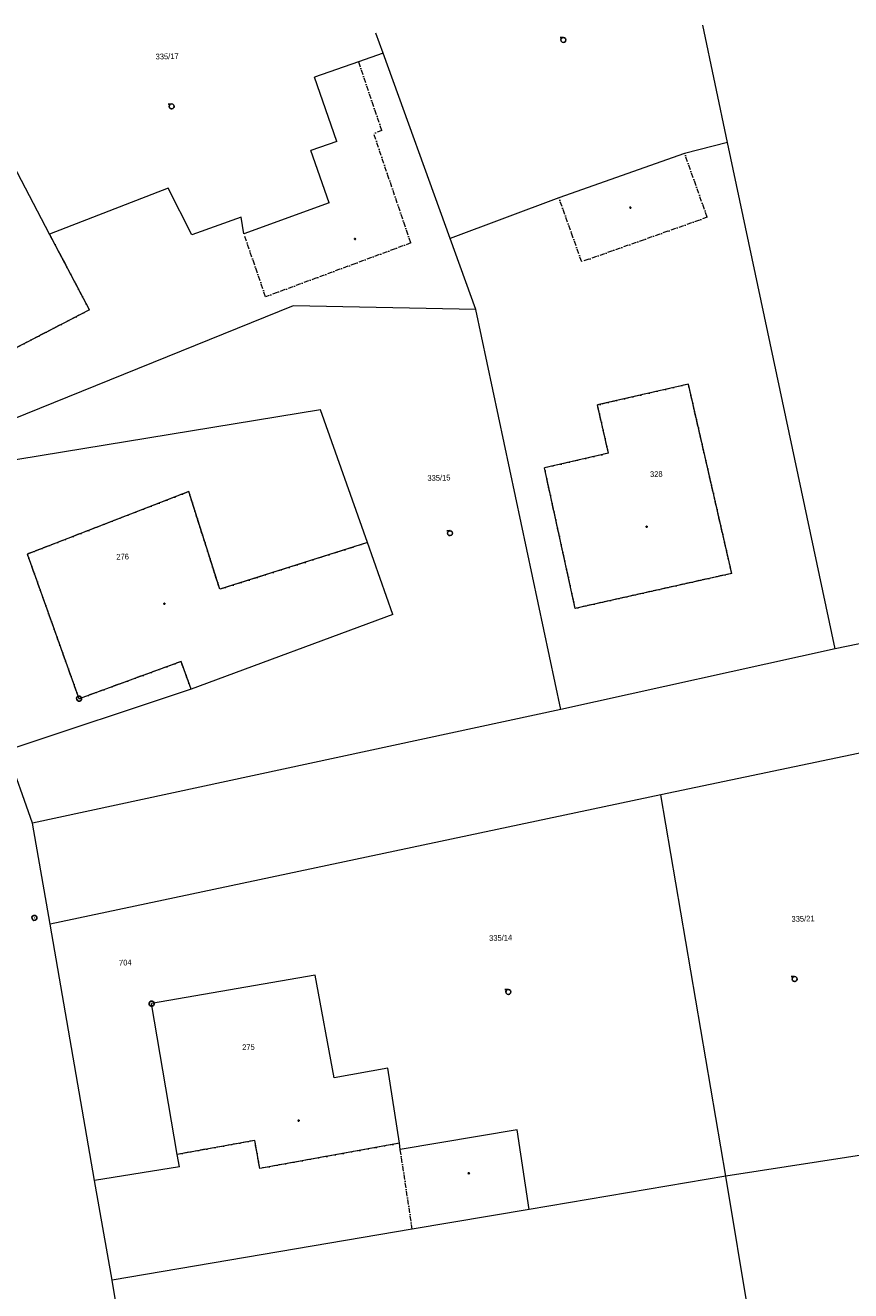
# Model space of a CAD drawing. Header units: millimetres. Extents: x -211955 to 157391, y -241491 to 94238.
# Tile 137 of 138: x 58906 to 108116, y 17855 to 93307. Entities that reach past the tile are written whole.
import ezdxf

# ---------------------------------------------------------------- set-up
doc = ezdxf.new("R2010")
doc.units = ezdxf.units.MM
doc.linetypes.add('Cerchovana_1', pattern=[500, 300, -100, 0, -100])
doc.layers.add('XR$1$PODKLAD_1', color=7, linetype='Continuous', lineweight=25)

# ---------------------------------------------------------------- blocks, each defined once
blk = doc.blocks.new('1$0100')
at = {"layer": 'XR$1$PODKLAD_1', "color": 7, "lineweight": 25}
blk.add_line((-50, 0), (50, 0), dxfattribs=at)
blk.add_lwpolyline([(190, 720), (530, 530), (720, 190), (720, -200), (530, -540), (190, -730), (-200, -730), (-540, -540), (-730, -200), (-730, 190), (-540, 530), (-200, 720), (190, 720)], close=True, dxfattribs=at)
blk = doc.blocks.new('3$0400')
at = {"layer": 'XR$1$PODKLAD_1', "color": 7, "lineweight": 25}
blk.add_lwpolyline([(0, 0), (-380, 100), (-650, 370), (-750, 740), (-650, 1110), (-380, 1380), (-10, 1480), (360, 1380), (630, 1110), (730, 730), (630, 350), (360, 80), (-20, -20), (980, -20)], dxfattribs=at)
blk = doc.blocks.new('4$0200')
at = {"layer": 'XR$1$PODKLAD_1', "color": 7, "lineweight": 25}
blk.add_lwpolyline([(90, 150), (180, 0), (90, -150), (-90, -150), (-180, 0), (-90, 150), (90, 150)], close=True, dxfattribs=at)
blk = doc.blocks.new('$280')
at = {"layer": 'XR$1$PODKLAD_1', "color": 7, "lineweight": 25}
blk.add_lwpolyline([(0, 170), (100, 150), (150, 60), (170, 0), (150, -90), (70, -160), (0, -170), (-90, -140), (-150, -80), (-170, 0), (-150, 90), (-70, 160), (0, 170)], close=True, dxfattribs=at)

msp = doc.modelspace()

# ---------------------------------------------------------------- linework, layer by layer
at = {"layer": 'XR$1$PODKLAD_1', "color": 126, "linetype": 'Continuous', "lineweight": 13}
for p, q in [((80240.677, 91642.829), (79811.607, 92832.745)), ((100776.205, 86320.755), (99295.84, 93306.813)), ((80240.677, 91642.829), (78772.547, 91136.969)), ((84240.783, 80586.855), (80240.677, 91642.829)), ((78772.547, 91136.969), (76144.006, 90222.763)), ((77477.772, 86384.069), (76144.006, 90222.763)), ((60357.17, 80855.997), (57137.028, 86989.486)), ((60357.17, 80855.997), (57137.028, 86989.486)), ((77477.772, 86384.069), (75930.395, 85846.272)), ((100776.205, 86320.755), (98211.319, 85668.174)), ((107192.506, 56127.89), (100776.205, 86320.755)), ((77026.713, 82722.014), (75930.395, 85846.272)), ((98211.319, 85668.174), (90723.633, 83015.261)), ((67432.789, 83588.911), (60357.17, 80855.997)), ((68840.742, 80812.336), (67432.789, 83588.911)), ((90723.633, 83015.261), (84240.783, 80586.855)), ((77026.713, 82722.014), (71940.311, 80867.745)), ((71775.785, 81874.041), (68840.742, 80812.336)), ((71940.311, 80867.745), (71775.785, 81874.041)), ((62727.66, 76342.321), (60357.17, 80855.997)), ((85773.978, 76362.899), (84240.783, 80586.855)), ((74875.282, 76587.869), (51776.23, 67223.243)), ((62727.66, 76342.321), (57195.721, 73476.916)), ((85773.978, 76362.899), (74875.282, 76587.869)), ((90825.695, 52508.717), (85773.978, 76362.899)), ((98436.046, 71909.569), (93014.658, 70667.334)), ((101021.193, 60629.112), (98436.046, 71909.569)), ((76496.627, 70385.471), (52077.065, 66370.309)), ((79300.201, 62461.319), (76496.627, 70385.471)), ((93674.779, 67792.54), (93014.658, 70667.334)), ((93674.779, 67792.54), (89854.887, 66919.367)), ((91689.211, 58541.506), (89854.887, 66919.367)), ((68653.06, 65503.242), (59030.823, 61778.091)), ((70495.337, 59676.329), (68653.06, 65503.242)), ((79300.201, 62461.319), (70495.337, 59676.329)), ((80825.102, 58167.14), (79300.201, 62461.319)), ((80825.102, 58167.14), (79300.201, 62461.319)), ((62111.59, 53150.474), (59030.823, 61778.091)), ((101021.193, 60629.112), (91689.211, 58541.506)), ((125125.933, 59905.215), (107192.506, 56127.89)), ((80825.102, 58167.14), (68799.878, 53713.324)), ((80825.102, 58167.14), (68799.878, 53713.324)), ((107192.506, 56127.89), (90825.695, 52508.717)), ((68189.426, 55368.966), (62111.59, 53150.474)), ((68799.878, 53713.324), (68189.426, 55368.966)), ((68799.878, 53713.324), (57805.127, 50074.815)), ((128121.032, 53976.312), (96801.177, 47422.559)), ((90825.695, 52508.717), (59331.245, 45730.65)), ((59331.245, 45730.65), (57805.127, 50074.815)), ((96801.177, 47422.559), (60378.137, 39704.332)), ((100675.505, 24680.068), (96801.177, 47422.559)), ((60378.137, 39704.332), (59331.245, 45730.65)), ((63040.342, 24434.569), (60378.137, 39704.332)), ((76196.667, 36668.199), (66435.079, 34970.258)), ((76196.667, 36668.199), (66435.079, 34970.258)), ((77325.968, 30543.856), (76196.667, 36668.199)), ((77325.968, 30543.856), (76196.667, 36668.199)), ((67964.091, 25984.791), (66435.079, 34970.258)), ((67964.091, 25984.791), (66435.079, 34970.258)), ((80522.613, 31131.784), (77325.968, 30543.856)), ((80522.613, 31131.784), (77325.968, 30543.856)), ((81211.898, 26647.223), (80522.613, 31131.784)), ((81211.898, 26647.223), (80522.613, 31131.784)), ((133222.71, 29713.225), (100675.505, 24680.068)), ((88224.494, 27448.032), (81260.886, 26278.305)), ((88940.341, 22694.038), (88224.494, 27448.032)), ((72585.205, 26817.44), (67964.091, 25984.791)), ((72885.992, 25144.261), (72585.205, 26817.44)), ((81211.898, 26647.223), (72885.992, 25144.261)), ((81260.886, 26278.305), (81211.898, 26647.223)), ((68092.301, 25237.689), (67964.091, 25984.791)), ((68092.301, 25237.689), (63040.342, 24434.569)), ((64085.531, 18478.229), (63040.342, 24434.569)), ((100675.505, 24680.068), (88940.341, 22694.038)), ((104184.661, 3379.121), (100675.505, 24680.068)), ((88940.341, 22694.038), (81976.976, 21514.314)), ((81976.976, 21514.314), (64085.531, 18478.229)), ((66546.846, 3653.712), (64085.531, 18478.229))]:
    msp.add_line(p, q, dxfattribs=at)
at = {"layer": 'XR$1$PODKLAD_1', "color": 126, "linetype": 'Cerchovana_1', "lineweight": 13}
for p, q in [((80162.865, 87029.572), (78772.547, 91136.969)), ((80162.865, 87029.572), (79676.659, 86867.697)), ((81886.346, 80329.511), (79676.659, 86867.697)), ((99564.35, 81859.958), (98211.319, 85668.174)), ((92076.663, 79207.045), (90723.633, 83015.261)), ((99564.35, 81859.958), (92076.663, 79207.045)), ((62727.66, 76342.321), (60357.17, 80855.997)), ((73231.9, 77118.052), (71940.311, 80867.745)), ((81886.346, 80329.511), (73231.9, 77118.052)), ((62727.66, 76342.321), (57195.721, 73476.916)), ((98436.046, 71909.569), (93014.658, 70667.334)), ((101021.193, 60629.112), (98436.046, 71909.569)), ((93674.779, 67792.54), (93014.658, 70667.334)), ((93674.779, 67792.54), (89854.887, 66919.367)), ((91689.211, 58541.506), (89854.887, 66919.367)), ((68653.06, 65503.242), (59030.823, 61778.091)), ((70495.337, 59676.329), (68653.06, 65503.242)), ((79300.201, 62461.319), (70495.337, 59676.329)), ((62111.59, 53150.474), (59030.823, 61778.091)), ((101021.193, 60629.112), (91689.211, 58541.506)), ((68189.426, 55368.966), (62111.59, 53150.474)), ((68799.878, 53713.324), (68189.426, 55368.966)), ((72585.205, 26817.44), (67964.091, 25984.791)), ((72885.992, 25144.261), (72585.205, 26817.44)), ((81211.898, 26647.223), (72885.992, 25144.261)), ((81976.976, 21514.314), (81260.886, 26278.305))]:
    msp.add_line(p, q, dxfattribs=at)

# ---------------------------------------------------------------- block references
at = {"layer": 'XR$1$PODKLAD_1', "color": 7, "linetype": 'Continuous', "lineweight": 25, "xscale": 0.2, "yscale": 0.2, "rotation": 181.3937829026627}
for name, p in [('3$0400', (90980.953, 92584.351)), ('3$0400', (67620.592, 88614.966)), ('4$0200', (94978.918, 82438.594)), ('4$0200', (78559.787, 80558.664)), ('$280', (95952.134, 63406.636)), ('3$0400', (84224.388, 63171.304)), ('$280', (67195.292, 58815.805)), ('1$0100', (62111.59, 53150.474)), ('1$0100', (59448.679, 40081.836)), ('3$0400', (104767.189, 36583.114)), ('3$0400', (87700.756, 35817.769)), ('1$0100', (66435.079, 34970.258)), ('$280', (75197.182, 28001.323)), ('4$0200', (85346.66, 24857.266))]:
    msp.add_blockref(name, p, dxfattribs=at)

# ---------------------------------------------------------------- texts
at = {"layer": 'XR$1$PODKLAD_1', "color": 126, "linetype": 'Continuous', "lineweight": 35, "char_height": 340, "rotation": 1.3937829}
for s, insert, width, attachment_point in [('\\W0.91;335/17', (67365.639, 91282.22), 1825.81671, 8), ('\\W0.91;335/15', (83571.767, 66148.977), 1825.81671, 8), ('\\W0.91;328', (96530.122, 66374.239), 941.16797, 8), ('\\W0.91;276', (64710.512, 61448.811), 941.16797, 8), ('\\W0.91;335/21', (105277.655, 39859.167), 1825.81671, 8), ('\\W0.91;335/14', (87250.022, 38720.331), 1825.81671, 8), ('\\W0.91;704', (65241.381, 37424.616), 941.16797, 6), ('\\W0.91;275', (72214.107, 32202.674), 941.16797, 8)]:
    msp.add_mtext(s, dxfattribs=dict(at, insert=insert, width=width, attachment_point=attachment_point))

doc.saveas('drawing.dxf')
